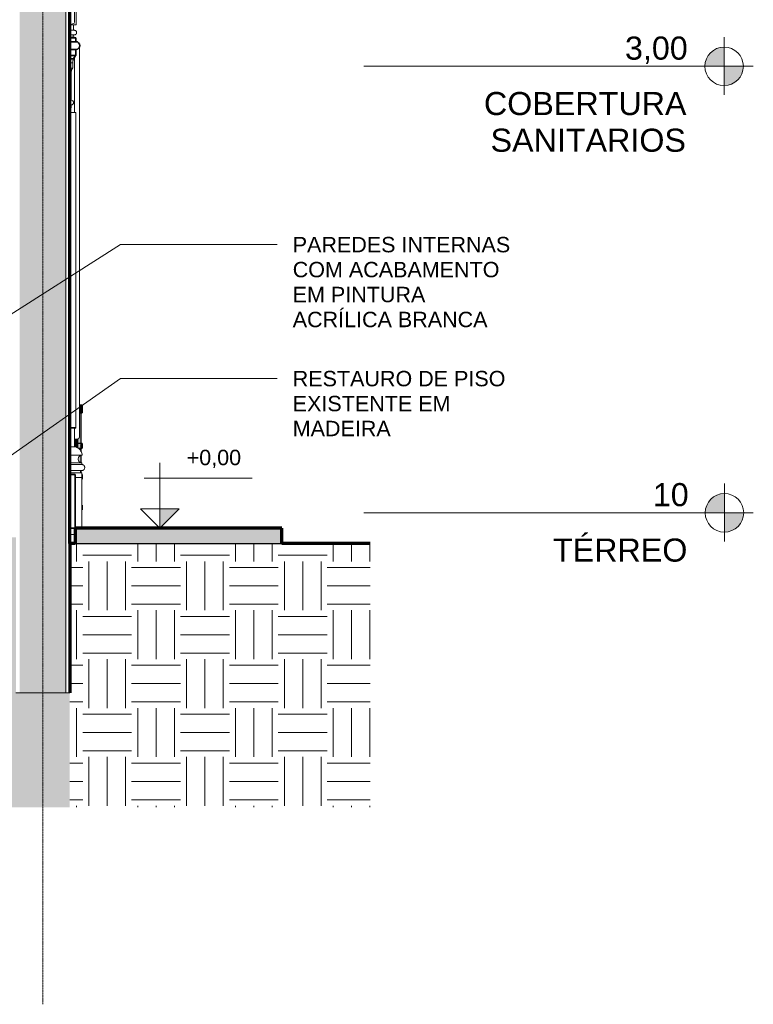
# Model space of a CAD drawing. Header units: millimetres. Extents: x -31894 to 53578, y -2162 to 8674.
# Tile 12 of 31: x 3024 to 7788, y -2162 to 4233. Entities that reach past the tile are written whole.
import ezdxf

# ---------------------------------------------------------------- set-up
doc = ezdxf.new("R2010")
doc.units = ezdxf.units.MM
doc.linetypes.add('_Traço - ponto', pattern=[16, 12, -2, 0, -2])
for name, color, linetype, lineweight in [('A-FLOR', 192, 'Continuous', 18), ('A-FLOR-HRAL', 11, 'Continuous', 25), ('A-FLOR-LEVL', 51, 'Continuous', 9), ('A-FLOR-PATT', 8, 'Continuous', 25), ('A-GENM', 13, 'Continuous', 18), ('A-GLAZ', 151, 'Continuous', 18), ('A-WALL', 113, 'Continuous', 18), ('A-WALL-PATT', 111, 'Continuous', 70), ('G-ANNO-DIMS', 111, 'Continuous', 9), ('G-ANNO-TEXT', 231, 'Continuous', 9), ('S-GRID', 1, 'Continuous', 9)]:
    doc.layers.add(name, color=color, linetype=linetype, lineweight=lineweight)
doc.styles.add('Arial', font='arial.ttf', dxfattribs={"height": 150})
doc.styles.add('Arial_3', font='arial.ttf', dxfattribs={"height": 100})
pattern_1 = [(0, (-13711.87, 3294.04), (317.5, 317.5), [317.5, -317.5]), (0, (-13711.87, 3413.1), (317.5, 317.5), [317.5, -317.5]), (0, (-13711.87, 3532.16), (317.5, 317.5), [317.5, -317.5]), (90, (-13672.18, 3571.85), (-317.5, 317.5), [317.5, -317.5]), (90, (-13553.12, 3571.85), (-317.5, 317.5), [317.5, -317.5]), (90, (-13434.06, 3571.85), (-317.5, 317.5), [317.5, -317.5])]

# ---------------------------------------------------------------- blocks, each defined once
blk = doc.blocks.new('Window_CV - Window_CV - 2 divisões-4329175-CORTE A - MANTER _ CONSTRUIR')
at = {"layer": 'A-GLAZ'}
for p, q in [((3388.9, 3630), (3348.9, 3630)), ((3388.9, 3630), (3388.9, 1584)), ((3348.9, 1584), (3388.9, 1584))]:
    blk.add_line(p, q, dxfattribs=at)
blk = doc.blocks.new('Window_CV - Window_CV - 2 divisões-V2-CORTE A - MANTER _ CONSTRUIR')
at = {"layer": 'A-GLAZ'}
for p in [(3348.9, 1580.1), (3388.9, 1584)]:
    blk.add_line(p, (3388.9, 1580.1), dxfattribs=at)
blk = doc.blocks.new('Generic Models 17 - Generic Models 17-3093004-CORTE A - MANTER _ CONSTRUIR')
at = {"layer": 'A-GENM'}
for p, q in [((3358.6, 4938.7), (3378.9, 4938.7)), ((3378.9, 4938.7), (3378.9, 4638.7)), ((3389.8, 4558.7), (3370, 4542)), ((3370, 4558.7), (3419, 4558.7)), ((3419.8, 4558.7), (3389.8, 4558.7)), ((3400, 4542), (3419.8, 4558.7)), ((3400, 4488.5), (3400, 4542)), ((3419, 4578), (3419, 4558.7)), ((3370, 4488.5), (3359.6, 4488.5)), ((3359.6, 4477.7), (3359.6, 4458.5)), ((3370, 4507.7), (3370, 4488.5)), ((3389.6, 4458.5), (3389.6, 4488.5)), ((3389.6, 4488.5), (3400, 4488.5)), ((3348.9, 4458.5), (3368.9, 4458.5)), ((3378.9, 4453.9), (3348.9, 4439.7)), ((3378.9, 4429.1), (3348.9, 4419.7)), ((3359.6, 4458.5), (3389.6, 4458.5)), ((3368.9, 4458.5), (3368.9, 4449.2)), ((3378.9, 4453.9), (3378.9, 4429.1)), ((3378.9, 4429.1), (3378.9, 4408.5)), ((3378.9, 4408.5), (3348.9, 4403.5)), ((3378.9, 4408.5), (3348.9, 4405.4)), ((3348.9, 4354.7), (3378.9, 4367.3)), ((3348.9, 4340.8), (3378.9, 4354.5)), ((3348.9, 4329.6), (3370.2, 4350.7)), ((3378.9, 4408.5), (3378.9, 4367.3)), ((3378.9, 4367.3), (3378.9, 4354.6)), ((3388.9, 4360.4), (3378.9, 4360.4)), ((3378.9, 4355.1), (3378.9, 4216.3)), ((3391.4, 4357.8), (3391.4, 4357.9)), ((3391.4, 4357.9), (3391.4, 4357.8)), ((3391.4, 4328.8), (3391.4, 4330.8)), ((3391.4, 4297.9), (3391.4, 4297.3)), ((3391.4, 4297.5), (3391.4, 4297.3)), ((3391.4, 4297.5), (3391.4, 4296.8)), ((3391.4, 4297.3), (3391.4, 4297.4)), ((3391.4, 4291), (3391.4, 4290.7)), ((3378.9, 4215.5), (3378.9, 4221.7)), ((3391.4, 4283.1), (3391.4, 4282.9)), ((3391.4, 4282.6), (3391.4, 4282.9)), ((3391.4, 4280.1), (3391.4, 4280.7)), ((3391.4, 4280.1), (3391.4, 4280.5)), ((3391.4, 4280.3), (3391.4, 4280.2)), ((3391.4, 4280.1), (3391.4, 4280.2)), ((3391.4, 4280.2), (3391.4, 4280.1)), ((3391.4, 4280.1), (3391.4, 4279.8)), ((3391.4, 4256.8), (3391.4, 4256.7)), ((3391.4, 4256.6), (3391.4, 4256.5)), ((3391.4, 4233.4), (3391.4, 4231)), ((3378.9, 4210.3), (3348.9, 4198.3)), ((3348.9, 4198.4), (3388.9, 4198.4)), ((3348.9, 4198.3), (3388.9, 4198.3)), ((3348.9, 4164.1), (3373.9, 4164.1)), ((3378.9, 4164.1), (3348.9, 4164.1)), ((3373.9, 4198.4), (3373.9, 4164.1)), ((3373.9, 4198.3), (3388.9, 4198.3)), ((3378.9, 4210.3), (3378.9, 4211.2)), ((3378.9, 4211.1), (3378.9, 4210.3)), ((3348.9, 4134.1), (3378.9, 4134.1)), ((3348.9, 4134.1), (3378.9, 4134.1)), ((3348.9, 4119.1), (3378.9, 4119.1)), ((3378.9, 4119.1), (3378.9, 4114.9)), ((3411.4, 1521.6), (3411.4, 4055.5)), ((3378.9, 3987.9), (3378.9, 3630)), ((3378.9, 1580.1), (3378.9, 1459.1)), ((3398.9, 1509.1), (3378.9, 1509.1)), ((3348.9, 1459.1), (3378.9, 1459.1)), ((3378.9, 1459.1), (3348.9, 1459.1)), ((3429, 1404.1), (3348.9, 1404.1)), ((3426.4, 1354.1), (3348.9, 1354.1)), ((3426.4, 1344.1), (3348.9, 1344.1)), ((3426.4, 1344.1), (3348.9, 1344.1)), ((3426.4, 1344.1), (3426.4, 1354.1)), ((3348.9, 1304.1), (3426.4, 1304.1)), ((3426.4, 1289.1), (3348.9, 1289.1)), ((3426.4, 1259.1), (3426.4, 1289.1)), ((3426.4, 1259.1), (3383.9, 1259.1)), ((3426.4, 1259.1), (3426.4, 930)), ((3348.9, 890), (3383.9, 890))]:
    blk.add_line(p, q, dxfattribs=at)
at = {"layer": 'A-GENM', "flags": 128}
for points in [[(3388.9, 4360.4), (3389, 4360.4), (3389.1, 4360.3), (3389.2, 4360.3), (3389.3, 4360.3), (3389.4, 4360.3), (3389.5, 4360.3)], [(3388.9, 4360.4), (3389, 4360.4), (3389.1, 4360.3), (3389.2, 4360.3), (3389.3, 4360.3), (3389.4, 4360.3), (3389.5, 4360.3), (3389.6, 4360.3), (3389.7, 4360.2), (3389.8, 4360.2), (3389.9, 4360.2), (3389.9, 4360.1), (3390, 4360.1), (3390.1, 4360), (3390.2, 4360), (3390.3, 4359.9), (3390.4, 4359.9), (3390.5, 4359.8), (3390.5, 4359.7), (3390.6, 4359.7), (3390.7, 4359.6), (3390.7, 4359.5), (3390.8, 4359.4), (3390.9, 4359.4), (3390.9, 4359.3), (3391, 4359.2), (3391, 4359.1), (3391.1, 4359), (3391.1, 4358.9), (3391.2, 4358.9), (3391.2, 4358.8), (3391.2, 4358.7), (3391.3, 4358.6), (3391.3, 4358.5), (3391.3, 4358.4), (3391.3, 4358.3), (3391.4, 4358.2), (3391.4, 4358.1), (3391.4, 4358), (3391.4, 4357.9), (3391.4, 4357.9)], [(3390.4, 4359.9), (3390.5, 4359.8), (3390.5, 4359.7), (3390.6, 4359.7), (3390.7, 4359.6), (3390.7, 4359.5), (3390.8, 4359.4), (3390.9, 4359.4), (3390.9, 4359.3), (3391, 4359.2), (3391, 4359.1), (3391.1, 4359), (3391.1, 4358.9), (3391.2, 4358.9), (3391.2, 4358.8), (3391.2, 4358.7), (3391.3, 4358.6), (3391.3, 4358.5), (3391.3, 4358.4), (3391.3, 4358.3), (3391.4, 4358.2), (3391.4, 4358.1), (3391.4, 4358), (3391.4, 4357.9), (3391.4, 4357.9)], [(3391.4, 4357.9), (3391.4, 4357.8), (3391.4, 4357.6), (3391.4, 4357.3)], [(3391.4, 4320.7), (3391.4, 4323.1), (3391.4, 4325.5), (3391.4, 4327.9), (3391.4, 4330.2), (3391.4, 4332.4), (3391.4, 4334.5), (3391.4, 4336.6), (3391.4, 4338.6), (3391.4, 4340.5), (3391.4, 4342.3), (3391.4, 4344), (3391.4, 4345.6), (3391.4, 4347.2), (3391.4, 4348.6), (3391.4, 4350), (3391.4, 4351.2), (3391.4, 4352.4), (3391.4, 4353.4), (3391.4, 4354.3), (3391.4, 4355.2), (3391.4, 4355.9), (3391.4, 4356.5), (3391.4, 4357), (3391.4, 4357.4), (3391.4, 4357.6), (3391.4, 4357.8), (3391.4, 4357.9)], [(3391.4, 4357.5), (3391.4, 4357.8), (3391.4, 4357.8)], [(3391.4, 4357.8), (3391.4, 4357.7), (3391.4, 4357.4), (3391.4, 4357.1), (3391.4, 4356.6), (3391.4, 4356), (3391.4, 4355.3)], [(3391.2, 4332.7), (3391.2, 4332.6), (3391.2, 4332.5), (3391.3, 4332.4), (3391.3, 4332.3), (3391.3, 4332.2), (3391.3, 4332.1), (3391.4, 4332), (3391.4, 4331.9), (3391.4, 4331.8), (3391.4, 4331.7)], [(3391.3, 4306.5), (3391.3, 4306.4), (3391.3, 4306.3), (3391.3, 4306.2), (3391.4, 4306.1), (3391.4, 4306), (3391.4, 4305.9), (3391.4, 4305.8), (3391.4, 4305.8)], [(3391.3, 4306.3), (3391.3, 4306.2), (3391.4, 4306.1), (3391.4, 4306), (3391.4, 4305.9), (3391.4, 4305.8), (3391.4, 4305.8)], [(3391.4, 4331), (3391.4, 4331.3), (3391.4, 4331.5), (3391.4, 4331.6), (3391.4, 4331.7)], [(3391.4, 4331.6), (3391.4, 4331.5), (3391.4, 4331.4)], [(3391.4, 4330.9), (3391.4, 4330), (3391.4, 4328.8)], [(3391.4, 4330.9), (3391.4, 4329.7), (3391.4, 4327.5), (3391.4, 4325.3), (3391.4, 4323), (3391.4, 4320.7), (3391.4, 4318.3), (3391.4, 4315.8), (3391.4, 4313.4), (3391.4, 4310.9), (3391.4, 4308.3), (3391.4, 4305.7), (3391.4, 4304)], [(3391.4, 4289.7), (3391.4, 4291.6), (3391.4, 4293.4), (3391.4, 4295.2), (3391.4, 4296.9), (3391.4, 4298.7), (3391.4, 4300.4), (3391.4, 4302.1), (3391.4, 4303.8), (3391.4, 4305.5), (3391.4, 4307.1), (3391.4, 4308.7), (3391.4, 4310.3), (3391.4, 4311.8), (3391.4, 4313.3), (3391.4, 4314.7), (3391.4, 4316.1), (3391.4, 4317.5), (3391.4, 4318.8), (3391.4, 4320), (3391.4, 4321.2), (3391.4, 4322.3), (3391.4, 4323.4), (3391.4, 4324.4), (3391.4, 4325.4), (3391.4, 4326.3), (3391.4, 4327.1), (3391.4, 4327.9), (3391.4, 4328.6), (3391.4, 4329.2)], [(3391.4, 4328.5), (3391.4, 4327.9), (3391.4, 4327.2), (3391.4, 4326.4), (3391.4, 4325.6), (3391.4, 4324.7), (3391.4, 4323.8), (3391.4, 4322.8), (3391.4, 4321.8), (3391.4, 4320.7), (3391.4, 4319.6), (3391.4, 4318.4), (3391.4, 4317.2), (3391.4, 4315.9), (3391.4, 4314.6), (3391.4, 4313.2), (3391.4, 4311.9), (3391.4, 4310.4), (3391.4, 4309), (3391.4, 4307.5), (3391.4, 4306), (3391.4, 4304.5)], [(3391.4, 4233.4), (3391.4, 4236.2), (3391.4, 4239.1), (3391.4, 4242), (3391.4, 4245.1), (3391.4, 4248.1), (3391.4, 4251.3), (3391.4, 4254.4), (3391.4, 4257.6), (3391.4, 4260.9), (3391.4, 4264.2), (3391.4, 4267.5), (3391.4, 4270.8), (3391.4, 4274.1), (3391.4, 4277.5), (3391.4, 4280.9), (3391.4, 4284.2), (3391.4, 4287.6), (3391.4, 4290.9), (3391.4, 4294.3), (3391.4, 4297.6), (3391.4, 4300.8), (3391.4, 4304.1), (3391.4, 4307.3), (3391.4, 4310.5), (3391.4, 4313.6), (3391.4, 4316.7), (3391.4, 4319.7), (3391.4, 4320.7)], [(3391.4, 4318.8), (3391.4, 4317.7), (3391.4, 4314.6), (3391.4, 4311.5), (3391.4, 4308.4), (3391.4, 4305.2), (3391.4, 4304)], [(3391.4, 4304.5), (3391.4, 4307.1), (3391.4, 4309.6), (3391.4, 4312.1), (3391.4, 4314.6), (3391.4, 4317.1), (3391.4, 4318.8)], [(3391.4, 4318.8), (3391.4, 4317.9), (3391.4, 4316.5), (3391.4, 4315.2), (3391.4, 4313.7), (3391.4, 4312.3), (3391.4, 4310.8), (3391.4, 4309.2), (3391.4, 4307.6), (3391.4, 4306), (3391.4, 4304.3)], [(3391.4, 4304.3), (3391.4, 4305.9), (3391.4, 4307.4), (3391.4, 4308.8), (3391.4, 4310.3), (3391.4, 4311.7), (3391.4, 4313.1), (3391.4, 4314.4), (3391.4, 4315.8), (3391.4, 4317), (3391.4, 4318.3)], [(3391.4, 4304.2), (3391.4, 4304.4), (3391.4, 4304.7), (3391.4, 4304.9), (3391.4, 4305.1), (3391.4, 4305.2), (3391.4, 4305.4), (3391.4, 4305.5), (3391.4, 4305.6), (3391.4, 4305.7), (3391.4, 4305.7), (3391.4, 4305.8), (3391.4, 4305.8)], [(3391.4, 4305.8), (3391.4, 4305.7), (3391.4, 4305.7), (3391.4, 4305.6), (3391.4, 4305.6), (3391.4, 4305.4), (3391.4, 4305.3), (3391.4, 4305.3)], [(3391.4, 4305.3), (3391.4, 4305.4), (3391.4, 4305.5), (3391.4, 4305.6), (3391.4, 4305.7), (3391.4, 4305.7), (3391.4, 4305.8)], [(3391.4, 4305.8), (3391.4, 4305.7), (3391.4, 4305.7), (3391.4, 4305.6), (3391.4, 4305.6), (3391.4, 4305.4), (3391.4, 4305.3), (3391.4, 4305.1), (3391.4, 4305), (3391.4, 4304.8), (3391.4, 4304.5), (3391.4, 4304.3), (3391.4, 4304), (3391.4, 4303.7), (3391.4, 4303.4)], [(3391.4, 4305.3), (3391.4, 4305), (3391.4, 4304.8), (3391.4, 4304.5), (3391.4, 4304.1), (3391.4, 4303.7), (3391.4, 4303.3)], [(3391.4, 4300.7), (3391.4, 4301.3), (3391.4, 4301.8), (3391.4, 4302.3), (3391.4, 4302.8), (3391.4, 4303.3), (3391.4, 4303.7), (3391.4, 4304.1), (3391.4, 4304.4), (3391.4, 4304.7), (3391.4, 4305), (3391.4, 4305.3), (3391.4, 4305.3)], [(3391.4, 4303.2), (3391.4, 4303.6), (3391.4, 4303.9)], [(3391.4, 4295.6), (3391.4, 4296.2), (3391.4, 4296.7), (3391.4, 4297.3), (3391.4, 4297.8), (3391.4, 4298.4)], [(3391.4, 4298.1), (3391.4, 4297.5), (3391.4, 4297), (3391.4, 4296.4), (3391.4, 4295.8)], [(3391.4, 4234), (3391.4, 4235.1), (3391.4, 4236.2), (3391.4, 4237.4), (3391.4, 4238.7), (3391.4, 4240), (3391.4, 4241.4), (3391.4, 4242.8), (3391.4, 4244.3), (3391.4, 4245.9), (3391.4, 4247.5), (3391.4, 4249.2), (3391.4, 4250.9), (3391.4, 4252.7), (3391.4, 4254.5), (3391.4, 4256.4), (3391.4, 4258.3), (3391.4, 4260.3), (3391.4, 4262.2), (3391.4, 4264.2), (3391.4, 4266.3), (3391.4, 4268.3), (3391.4, 4270.4), (3391.4, 4272.5), (3391.4, 4274.6), (3391.4, 4276.7), (3391.4, 4278.8), (3391.4, 4280.9), (3391.4, 4283), (3391.4, 4285.2), (3391.4, 4287.3), (3391.4, 4289.4), (3391.4, 4289.7)], [(3391.4, 4288.8), (3391.4, 4288.5), (3391.4, 4288.2), (3391.4, 4288), (3391.4, 4287.7), (3391.4, 4287.4), (3391.4, 4287.2), (3391.4, 4286.9), (3391.4, 4286.7), (3391.4, 4286.5), (3391.4, 4286.2), (3391.4, 4286), (3391.4, 4285.8), (3391.4, 4285.6), (3391.4, 4285.4), (3391.4, 4285.2), (3391.4, 4285), (3391.4, 4284.9), (3391.4, 4284.7), (3391.4, 4284.5), (3391.4, 4284.4), (3391.4, 4284.3), (3391.4, 4284.1), (3391.4, 4284), (3391.4, 4283.9), (3391.4, 4283.8), (3391.4, 4283.7), (3391.4, 4283.7), (3391.4, 4283.6), (3391.4, 4283.5), (3391.4, 4283.5), (3391.4, 4283.5), (3391.4, 4283.4), (3391.4, 4283.4)], [(3391.4, 4286.9), (3391.4, 4287.2), (3391.4, 4287.4), (3391.4, 4287.7), (3391.4, 4287.9), (3391.4, 4288.2), (3391.4, 4288.4), (3391.4, 4288.7)], [(3391.4, 4284.7), (3391.4, 4284.8), (3391.4, 4285), (3391.4, 4285.2), (3391.4, 4285.4), (3391.4, 4285.6), (3391.4, 4285.8), (3391.4, 4286)], [(3391.4, 4283.4), (3391.4, 4283.4), (3391.4, 4283.5), (3391.4, 4283.5), (3391.4, 4283.5), (3391.4, 4283.6), (3391.4, 4283.6), (3391.4, 4283.7), (3391.4, 4283.8), (3391.4, 4283.9), (3391.4, 4284), (3391.4, 4284.1), (3391.4, 4284.2), (3391.4, 4284.4), (3391.4, 4284.5)], [(3391.4, 4227.1), (3391.4, 4227), (3391.4, 4226.9), (3391.4, 4226.8), (3391.4, 4226.7), (3391.3, 4226.6), (3391.3, 4226.5), (3391.3, 4226.4), (3391.3, 4226.3), (3391.2, 4226.2), (3391.2, 4226.1)], [(3391.4, 4227.1), (3391.4, 4227), (3391.4, 4226.9), (3391.4, 4226.8), (3391.4, 4226.7), (3391.3, 4226.6), (3391.3, 4226.5), (3391.3, 4226.4), (3391.3, 4226.3)], [(3391.4, 4283.9), (3391.4, 4283.8), (3391.4, 4283.7), (3391.4, 4283.6), (3391.4, 4283.6), (3391.4, 4283.5), (3391.4, 4283.5), (3391.4, 4283.5), (3391.4, 4283.4), (3391.4, 4283.4)], [(3391.4, 4283.4), (3391.4, 4283.4), (3391.4, 4283.5), (3391.4, 4283.5), (3391.4, 4283.5), (3391.4, 4283.6), (3391.4, 4283.6), (3391.4, 4283.7), (3391.4, 4283.8), (3391.4, 4283.9)], [(3391.4, 4283.4), (3391.4, 4283.3), (3391.4, 4283.2)], [(3391.4, 4283.4), (3391.4, 4283.3), (3391.4, 4283.2)], [(3391.4, 4260.8), (3391.4, 4261.3), (3391.4, 4261.9), (3391.4, 4262.6), (3391.4, 4263.3), (3391.4, 4264), (3391.4, 4264.7), (3391.4, 4265.5), (3391.4, 4266.3), (3391.4, 4267.1), (3391.4, 4267.9), (3391.4, 4268.8), (3391.4, 4269.7), (3391.4, 4270.6), (3391.4, 4271.5)], [(3391.4, 4260.1), (3391.4, 4258.7), (3391.4, 4255.5), (3391.4, 4252.3), (3391.4, 4249.2), (3391.4, 4246.1)], [(3391.4, 4251.3), (3391.4, 4253.5), (3391.4, 4255.7), (3391.4, 4258.1), (3391.4, 4260.1)], [(3391.4, 4260.1), (3391.4, 4258.7), (3391.4, 4256.8), (3391.4, 4254.9), (3391.4, 4253), (3391.4, 4251.3), (3391.4, 4249.5), (3391.4, 4247.8), (3391.4, 4246.2)], [(3391.4, 4260.1), (3391.4, 4259.2), (3391.4, 4256.9), (3391.4, 4254.6), (3391.4, 4252.4), (3391.4, 4251.3)], [(3391.4, 4257.8), (3391.4, 4257.5), (3391.4, 4257.2), (3391.4, 4257), (3391.4, 4256.8), (3391.4, 4256.7), (3391.4, 4256.6), (3391.4, 4256.6)], [(3391.4, 4256.8), (3391.4, 4256.8), (3391.4, 4256.9), (3391.4, 4257), (3391.4, 4257.1), (3391.4, 4257.3), (3391.4, 4257.5), (3391.4, 4257.8)], [(3391.4, 4256.6), (3391.4, 4256.6), (3391.4, 4256.7), (3391.4, 4256.8), (3391.4, 4257), (3391.4, 4257.3)], [(3391.4, 4257.3), (3391.4, 4257.2), (3391.4, 4257), (3391.4, 4256.9), (3391.4, 4256.8), (3391.4, 4256.8), (3391.4, 4256.8)], [(3391.4, 4256.8), (3391.4, 4256.7), (3391.4, 4256.6), (3391.4, 4256.6)], [(3391.4, 4256.6), (3391.4, 4256.6), (3391.4, 4256.7), (3391.4, 4256.8)], [(3391.4, 4256.8), (3391.4, 4256.7), (3391.4, 4256.6), (3391.4, 4256.5)], [(3391.4, 4256.6), (3391.4, 4256.5), (3391.4, 4256.4), (3391.4, 4256.3), (3391.4, 4256.2)], [(3391.4, 4228.8), (3391.4, 4229.4), (3391.4, 4230), (3391.4, 4230.8), (3391.4, 4231.7), (3391.4, 4232.6), (3391.4, 4233.7), (3391.4, 4234.8), (3391.4, 4236), (3391.4, 4237.2), (3391.4, 4238.6), (3391.4, 4240), (3391.4, 4241.5), (3391.4, 4243.1), (3391.4, 4244.7), (3391.4, 4246.4), (3391.4, 4248.2), (3391.4, 4250), (3391.4, 4251.3)], [(3391.4, 4251.3), (3391.4, 4249.4), (3391.4, 4247.6), (3391.4, 4245.9)], [(3391.4, 4245.7), (3391.4, 4243.1), (3391.4, 4240.1), (3391.4, 4237.2), (3391.4, 4234.3), (3391.4, 4233.4)], [(3391.4, 4245.7), (3391.4, 4244.6), (3391.4, 4243.1), (3391.4, 4241.6), (3391.4, 4240.2), (3391.4, 4238.9), (3391.4, 4237.6), (3391.4, 4236.4), (3391.4, 4235.3), (3391.4, 4234.2), (3391.4, 4234)], [(3391.4, 4245.7), (3391.4, 4244.2), (3391.4, 4242.6), (3391.4, 4241.1), (3391.4, 4239.6), (3391.4, 4238.2), (3391.4, 4236.9), (3391.4, 4235.6), (3391.4, 4234.4), (3391.4, 4233.3), (3391.4, 4232.3), (3391.4, 4231.4), (3391.4, 4230.6), (3391.4, 4229.8), (3391.4, 4229.2), (3391.4, 4228.6), (3391.4, 4228.1), (3391.4, 4227.7), (3391.4, 4227.4), (3391.4, 4227.2), (3391.4, 4227.1), (3391.4, 4227.1)], [(3391.4, 4234), (3391.4, 4233), (3391.4, 4232), (3391.4, 4231.1), (3391.4, 4230.3), (3391.4, 4229.6), (3391.4, 4229), (3391.4, 4228.4)], [(3391.4, 4227.1), (3391.4, 4227.1), (3391.4, 4227.3), (3391.4, 4227.5), (3391.4, 4227.8), (3391.4, 4228.3), (3391.4, 4228.8), (3391.4, 4229.4), (3391.4, 4230), (3391.4, 4230.8), (3391.4, 4231.7), (3391.4, 4232.6), (3391.4, 4233.7), (3391.4, 4234)], [(3391.4, 4200.8), (3391.4, 4200.8), (3391.4, 4201), (3391.4, 4201.3), (3391.4, 4201.7), (3391.4, 4202.3), (3391.4, 4202.9), (3391.4, 4203.7), (3391.4, 4204.6), (3391.4, 4205.6), (3391.4, 4206.7), (3391.4, 4207.9), (3391.4, 4209.2), (3391.4, 4210.7), (3391.4, 4212.2), (3391.4, 4213.8), (3391.4, 4215.6), (3391.4, 4217.4), (3391.4, 4219.3), (3391.4, 4221.4), (3391.4, 4223.5), (3391.4, 4225.6), (3391.4, 4227.9), (3391.4, 4230.3), (3391.4, 4232.7), (3391.4, 4233.4)], [(3391.4, 4227.4), (3391.4, 4227.2), (3391.4, 4227.1), (3391.4, 4227.1)], [(3391.4, 4227.1), (3391.4, 4227.1), (3391.4, 4227.3)], [(3391.4, 4226.3), (3391.4, 4224.1), (3391.4, 4222), (3391.4, 4219.9), (3391.4, 4218), (3391.4, 4216.1), (3391.4, 4214.3), (3391.4, 4212.7), (3391.4, 4211.1), (3391.4, 4209.6), (3391.4, 4208.3), (3391.4, 4207), (3391.4, 4205.9), (3391.4, 4204.8), (3391.4, 4203.9), (3391.4, 4203.1), (3391.4, 4202.4), (3391.4, 4201.9), (3391.4, 4201.4), (3391.4, 4201.1), (3391.4, 4200.9), (3391.4, 4200.8), (3391.4, 4200.8)], [(3391.3, 4201.6), (3391.4, 4200.9), (3391.3, 4200.3), (3391.1, 4199.7), (3390.7, 4199.2), (3390.1, 4198.8), (3389.5, 4198.5), (3388.9, 4198.4)], [(3391.4, 4200.8), (3391.4, 4200.7), (3391.4, 4200.6), (3391.4, 4200.5), (3391.4, 4200.4), (3391.3, 4200.3), (3391.3, 4200.2), (3391.3, 4200.1), (3391.3, 4200), (3391.2, 4199.9), (3391.2, 4199.8), (3391.1, 4199.7), (3391.1, 4199.6), (3391.1, 4199.5), (3391, 4199.4), (3390.9, 4199.3), (3390.9, 4199.3), (3390.8, 4199.2), (3390.8, 4199.1), (3390.7, 4199), (3390.6, 4199), (3390.6, 4198.9), (3390.5, 4198.8), (3390.4, 4198.8), (3390.3, 4198.7), (3390.2, 4198.7), (3390.2, 4198.6), (3390.1, 4198.6), (3390, 4198.5), (3389.9, 4198.5), (3389.8, 4198.4), (3389.7, 4198.4), (3389.6, 4198.4), (3389.5, 4198.3), (3389.4, 4198.3), (3389.3, 4198.3), (3389.2, 4198.3), (3389.1, 4198.3), (3389, 4198.3), (3388.9, 4198.3), (3388.9, 4198.3)], [(3391.1, 4199.5), (3391, 4199.4), (3390.9, 4199.3), (3390.9, 4199.3), (3390.8, 4199.2), (3390.8, 4199.1), (3390.7, 4199), (3390.6, 4199), (3390.6, 4198.9), (3390.5, 4198.8), (3390.4, 4198.8), (3390.3, 4198.7), (3390.2, 4198.7), (3390.2, 4198.6), (3390.1, 4198.6), (3390, 4198.5), (3389.9, 4198.5), (3389.8, 4198.4), (3389.7, 4198.4), (3389.6, 4198.4), (3389.5, 4198.3), (3389.4, 4198.3), (3389.3, 4198.3), (3389.2, 4198.3), (3389.1, 4198.3), (3389, 4198.3), (3388.9, 4198.3), (3388.9, 4198.3)], [(3391.4, 4200.8), (3391.4, 4200.7), (3391.4, 4200.6), (3391.4, 4200.5), (3391.4, 4200.4), (3391.3, 4200.3), (3391.3, 4200.2), (3391.3, 4200.1), (3391.3, 4200), (3391.2, 4199.9), (3391.2, 4199.8), (3391.1, 4199.7)], [(3391.4, 4200.8), (3391.4, 4200.8), (3391.4, 4200.9)], [(3391.4, 4200.9), (3391.4, 4200.8), (3391.4, 4200.8)]]:
    blk.add_lwpolyline(points, dxfattribs=at)
at = {"layer": 'A-GENM'}
for points in [[(3391.4, 4256.8), (3391.4, 4256.6), (3391.4, 4256.5), (3391.3, 4256.3)], [(3388.9, 4198.4), (3389.2, 4198.4), (3389.8, 4198.5), (3390.5, 4199), (3391.1, 4199.6), (3391.4, 4200.5), (3391.4, 4201.1), (3391.3, 4201.4)]]:
    blk.add_open_spline(points, degree=3, dxfattribs=at)
for points, knots in [([(3378.9, 4134.1), (3380.2, 4134.1), (3382.2, 4134.3), (3384.6, 4135.2), (3386.1, 4135.9), (3387.2, 4136.6), (3388.3, 4137.3), (3389.3, 4138.2), (3390.2, 4139.2), (3391, 4140.2), (3391.9, 4141.5), (3392.8, 4143.3), (3393.6, 4145.8), (3394.1, 4149.1), (3393.6, 4152.3), (3392.8, 4154.8), (3391.9, 4156.6), (3391, 4157.9), (3390.2, 4159), (3389.3, 4159.9), (3388, 4161), (3386.7, 4161.9), (3385.5, 4162.5), (3384.3, 4163.1), (3382.2, 4163.8), (3380.2, 4164.1), (3378.9, 4164.1)], [0, 0, 0, 0, 0.083333, 0.125, 0.166667, 0.1875, 0.208333, 0.25, 0.270833, 0.291667, 0.333333, 0.375, 0.416667, 0.5, 0.583333, 0.625, 0.666667, 0.708333, 0.729167, 0.75, 0.791667, 0.833333, 0.854167, 0.875, 0.916667, 1, 1, 1, 1]), ([(3391.4, 4200.9), (3391.4, 4200.8), (3391.3, 4200.3), (3391.1, 4199.6), (3390.5, 4199), (3390, 4198.6), (3389.7, 4198.6)], [-0.4999449, -0.4999449, -0.4999449, -0.4999449, -0.4444444, -0.3333333, -0.2222222, -0.1111111, -0.1111111, -0.1111111, -0.1111111]), ([(3375.5, 4119.1), (3374.9, 4119.3), (3373.8, 4120.1), (3372.7, 4121.2), (3372.1, 4122.3), (3371.5, 4123.5), (3371.1, 4125), (3371.1, 4127), (3371.4, 4128.5), (3371.9, 4129.7), (3372.4, 4130.5), (3372.9, 4131.2), (3373.3, 4131.6), (3373.9, 4132.2), (3374.5, 4132.7), (3375.1, 4133), (3375.5, 4133.3), (3376.1, 4133.5), (3376.8, 4133.7), (3377.7, 4134), (3378.4, 4134), (3378.9, 4134.1)], [0, 0, 0, 0, 0.090909, 0.181818, 0.227273, 0.272727, 0.363636, 0.454545, 0.545455, 0.590909, 0.636364, 0.681818, 0.704545, 0.727273, 0.795455, 0.8125, 0.829545, 0.863636, 0.897727, 0.931818, 1, 1, 1, 1]), ([(3411.4, 1521.6), (3411.4, 1521.3), (3411.4, 1520.7), (3411.3, 1519.9), (3411.2, 1519.1), (3411, 1518.3), (3410.7, 1517.5), (3410.4, 1516.8), (3410.1, 1516), (3409.7, 1515.3), (3409.3, 1514.6), (3408.7, 1513.7), (3407.9, 1512.9), (3407.1, 1512.2), (3406.3, 1511.5), (3405.2, 1510.7), (3403.7, 1510), (3401.6, 1509.3), (3400, 1509.1), (3398.9, 1509.1)], [0.5, 0.5, 0.5, 0.5, 0.5208333, 0.5416667, 0.5625, 0.5833333, 0.6041667, 0.625, 0.6458333, 0.6666667, 0.6875, 0.7083333, 0.75, 0.7708333, 0.7916667, 0.8333333, 0.875, 0.9166667, 1, 1, 1, 1]), ([(3429, 1404.1), (3429, 1408.6), (3427.8, 1417.6), (3423.6, 1428.2), (3418.8, 1436), (3414.6, 1441.3), (3409.7, 1446), (3404.3, 1450.1), (3398.4, 1453.5), (3390, 1457.1), (3383.5, 1458.6), (3378.9, 1459.1)], [0, 0, 0, 0, 0.166667, 0.333333, 0.416667, 0.5, 0.583333, 0.666667, 0.75, 0.833333, 1, 1, 1, 1]), ([(3426.4, 1354.1), (3424.2, 1354.2), (3421.1, 1354.9), (3417.2, 1356.6), (3414.9, 1358), (3413.2, 1359.3), (3411.5, 1360.6), (3409.6, 1362.5), (3407.7, 1365.1), (3405.6, 1368.8), (3403.8, 1373.9), (3403.3, 1380.3), (3404.3, 1385.6), (3405.8, 1389.6), (3407.4, 1392.4), (3409, 1394.6), (3410.4, 1396.2), (3411.9, 1397.7), (3413.5, 1399.1), (3415.3, 1400.3), (3417.1, 1401.3), (3419.6, 1402.4), (3421.6, 1403.1), (3422.7, 1403.3)], [0, 0, 0, 0, 0.0833333, 0.125, 0.1666667, 0.1875, 0.2083333, 0.25, 0.2916667, 0.3333333, 0.4166667, 0.5, 0.5833333, 0.625, 0.6666667, 0.7083333, 0.7291667, 0.75, 0.7916667, 0.8125, 0.8333333, 0.875, 0.9166667, 0.9166667, 0.9166667, 0.9166667]), ([(3426.4, 1304.1), (3428.2, 1304.1), (3430.7, 1304.4), (3434.1, 1305.5), (3436, 1306.5), (3437.5, 1307.4), (3438.9, 1308.4), (3440.2, 1309.6), (3441.4, 1310.9), (3442.5, 1312.2), (3443.8, 1314), (3444.9, 1316.4), (3446, 1319.7), (3446.6, 1324.1), (3446, 1328.4), (3444.9, 1331.7), (3443.8, 1334.1), (3442.5, 1335.9), (3441.4, 1337.3), (3440.2, 1338.5), (3438.6, 1340), (3436.8, 1341.2), (3435.2, 1342), (3433.6, 1342.7), (3430.7, 1343.7), (3428.2, 1344.1), (3426.4, 1344.1)], [0, 0, 0, 0, 0.083333, 0.125, 0.166667, 0.1875, 0.208333, 0.25, 0.270833, 0.291667, 0.333333, 0.375, 0.416667, 0.5, 0.583333, 0.625, 0.666667, 0.708333, 0.729167, 0.75, 0.791667, 0.833333, 0.854167, 0.875, 0.916667, 1, 1, 1, 1]), ([(3426.4, 1289.1), (3425.7, 1289.1), (3424.8, 1289.2), (3423.5, 1289.6), (3422.8, 1290), (3422.2, 1290.3), (3421.7, 1290.7), (3421.2, 1291.1), (3420.7, 1291.6), (3420.3, 1292.1), (3419.9, 1292.8), (3419.4, 1293.7), (3419, 1294.9), (3418.8, 1296.6), (3419, 1298.2), (3419.4, 1299.4), (3419.9, 1300.3), (3420.3, 1301), (3420.7, 1301.5), (3421.2, 1302), (3421.8, 1302.5), (3422.5, 1303), (3423.1, 1303.3), (3423.7, 1303.6), (3424.8, 1303.9), (3425.7, 1304.1), (3426.4, 1304.1)], [0, 0, 0, 0, 0.083333, 0.125, 0.166667, 0.1875, 0.208333, 0.25, 0.270833, 0.291667, 0.333333, 0.375, 0.416667, 0.5, 0.583333, 0.625, 0.666667, 0.708333, 0.729167, 0.75, 0.791667, 0.833333, 0.854167, 0.875, 0.916667, 1, 1, 1, 1])]:
    blk.add_open_spline(points, degree=3, knots=knots, dxfattribs=at)
blk = doc.blocks.new('Railing - 4 cm-4350500-CORTE A - MANTER _ CONSTRUIR')
at = {"layer": 'A-FLOR-HRAL'}
h = blk.add_hatch(color=254, dxfattribs=at)
h.paths.add_polyline_path([(3423.4, 1289.8), (3423.4, 1303.4), (3421.1, 1301.9), (3419.1, 1298.5), (3419.1, 1294.6), (3421.1, 1291.3), (3422.6, 1290.1)], flags=0)
h.paths.add_polyline_path([(3423.4, 1354.7), (3423.4, 1403.4), (3420.7, 1402.6), (3416, 1400.6), (3410.6, 1396.3), (3407.4, 1392.4), (3404.7, 1386.6), (3403.9, 1380.3), (3404.1, 1374), (3406.2, 1367.9), (3410.8, 1361.6), (3416, 1357.5), (3421.5, 1355.1), (3422.5, 1354.9)], flags=0)
h.paths.add_polyline_path([(3423.4, 1427.4), (3423.4, 1450.1), (3420.9, 1453), (3418.3, 1458), (3417, 1460.6), (3416.3, 1464.5), (3417, 1468.3), (3421.9, 1477.3), (3423.4, 1478.6), (3423.4, 1679.3), (3411.4, 1679.6), (3411, 1518.3), (3409.2, 1514.7), (3407.7, 1512.7), (3403.9, 1509.5), (3404.2, 1450), (3414.9, 1440.5), (3422.7, 1429)], flags=0)
blk.add_hatch(color=254, dxfattribs=at).paths.add_polyline_path([(3403.9, 1450.1), (3403.9, 1510.2), (3400.5, 1509.3), (3395.2, 1509.1), (3384.4, 1509.1), (3384.4, 1479.3), (3386.3, 1477.3), (3388.9, 1472.5), (3390.9, 1468.1), (3391.3, 1464.2), (3390.4, 1460.3), (3388.6, 1456.9), (3394.2, 1455), (3400.9, 1451.7)], flags=0)
at = {"layer": 'A-FLOR-HRAL', "color": 5}
for p, q in [((3423.9, 1426.1), (3423.9, 1679.3)), ((3383.9, 1509.1), (3383.9, 1458)), ((3423.9, 1354.6), (3423.9, 1403.5)), ((3423.9, 1289.5), (3423.9, 1303.6))]:
    blk.add_line(p, q, dxfattribs=at)
at = {"layer": 'A-FLOR-HRAL', "color": 5, "flags": 128}
blk.add_lwpolyline([(3423.9, 1679.3), (3423.4, 1679.3), (3419.5, 1679.4), (3412.6, 1679.5), (3411.4, 1679.6)], dxfattribs=at)
blk = doc.blocks.new('Railing - Railing-3945987-CORTE A - MANTER _ CONSTRUIR')
at = {"layer": 'A-FLOR-HRAL'}
for points in [[(3428.9, 1704.2), (3428.9, 1729.2), (3411.4, 1729.6), (3411.4, 1704.5)], [(3428.9, 1679.2), (3428.9, 1704.2), (3411.4, 1704.5), (3411.4, 1679.6), (3423.4, 1679.3)], [(3428.9, 1264.2), (3428.9, 1279.2), (3426.4, 1278.7), (3426.4, 1264.3)], [(3428.9, 1249.2), (3428.9, 1264.2), (3426.4, 1264.3), (3426.4, 1249.3)], [(3428.9, 1064.2), (3428.9, 1079.2), (3426.4, 1078.7), (3426.4, 1064.3)], [(3428.9, 1049.2), (3428.9, 1064.2), (3426.4, 1064.3), (3426.4, 1049.3)]]:
    blk.add_hatch(color=254, dxfattribs=at).paths.add_polyline_path(points, flags=0)
h = blk.add_hatch(color=254, dxfattribs=at)
h.paths.add_polyline_path([(3428.9, 1478.7), (3428.9, 1479.2), (3423.4, 1478.8)], flags=0)
h.paths.add_polyline_path([(3428.9, 1464.2), (3428.9, 1478.7), (3423.4, 1478.6), (3421.9, 1477.3), (3418.9, 1471.9), (3417, 1468.3), (3416.3, 1464.5)], flags=0)
h.paths.add_polyline_path([(3391.4, 1464.9), (3390.8, 1468.8), (3385.9, 1478), (3384.4, 1480.1), (3378.9, 1479.7), (3378.9, 1465.2)], flags=0)
h = blk.add_hatch(color=254, dxfattribs=at)
h.paths.add_polyline_path([(3428.9, 1449.2), (3428.9, 1464.2), (3416.3, 1464.4), (3417, 1460.6), (3421.9, 1451.3), (3423.4, 1449.3)], flags=0)
h.paths.add_polyline_path([(3388.3, 1456.9), (3389.7, 1459.1), (3390.8, 1461.1), (3391.4, 1464.9), (3378.9, 1465.2), (3378.9, 1459.1), (3385.6, 1457.5)], flags=0)
at = {"layer": 'A-FLOR-HRAL', "color": 5}
for p, q in [((3428.9, 1729.2), (3411.4, 1729.6)), ((3411.4, 1679.5), (3428.9, 1679.2)), ((3401.8, 1479.7), (3378.9, 1480.2)), ((3428.9, 1479.2), (3406, 1479.7)), ((3406, 1449.7), (3428.9, 1449.2)), ((3428.9, 1279.2), (3426.4, 1279.3)), ((3426.4, 1249.3), (3428.9, 1249.2)), ((3428.9, 1079.2), (3426.4, 1079.3)), ((3426.4, 1049.3), (3428.9, 1049.2))]:
    blk.add_line(p, q, dxfattribs=at)
at = {"layer": 'A-FLOR-HRAL', "color": 5, "flags": 128}
for points in [[(3428.9, 1729.2), (3428.9, 1728.4), (3428.9, 1725.9), (3428.9, 1721.9), (3428.9, 1716.7), (3428.9, 1710.7), (3428.9, 1704.2)], [(3428.9, 1704.2), (3428.9, 1697.7), (3428.9, 1691.7), (3428.9, 1686.5), (3428.9, 1682.5), (3428.9, 1680.1), (3428.9, 1679.2)], [(3428.9, 1479.2), (3428.9, 1478.7), (3428.9, 1477.2), (3428.9, 1474.8), (3428.9, 1471.7), (3428.9, 1468.1), (3428.9, 1464.2)], [(3428.9, 1464.2), (3428.9, 1460.3), (3428.9, 1456.7), (3428.9, 1453.6), (3428.9, 1451.2), (3428.9, 1449.7), (3428.9, 1449.2)], [(3428.9, 1279.2), (3428.9, 1278.7), (3428.9, 1277.2), (3428.9, 1274.8), (3428.9, 1271.7), (3428.9, 1268.1), (3428.9, 1264.2)], [(3428.9, 1264.2), (3428.9, 1260.3), (3428.9, 1256.7), (3428.9, 1253.6), (3428.9, 1251.2), (3428.9, 1249.7), (3428.9, 1249.2)], [(3428.9, 1079.2), (3428.9, 1078.7), (3428.9, 1077.2), (3428.9, 1074.8), (3428.9, 1071.7), (3428.9, 1068.1), (3428.9, 1064.2)], [(3428.9, 1064.2), (3428.9, 1060.3), (3428.9, 1056.7), (3428.9, 1053.6), (3428.9, 1051.2), (3428.9, 1049.7), (3428.9, 1049.2)]]:
    blk.add_lwpolyline(points, dxfattribs=at)
blk.add_blockref('Railing - 4 cm-4350500-CORTE A - MANTER _ CONSTRUIR', (0, 0))
blk = doc.blocks.new('ornamento esquadrias - ornamento esquadrias-4133635-CORTE A - MANTER _ CONSTRUIR')
at = {"layer": 'A-GENM', "lineweight": 35}
for p, q in [((3388.9, 4114.9), (3348.9, 4114.9)), ((3348.9, 4114.9), (3348.9, 4089.9)), ((3388.9, 4089.9), (3388.9, 4114.9)), ((3348.9, 4089.9), (3348.9, 4039.9)), ((3388.9, 4089.9), (3348.9, 4089.9)), ((3348.9, 4089.9), (3388.9, 4089.9)), ((3348.9, 4039.9), (3388.9, 4039.9)), ((3388.9, 4039.9), (3348.9, 4039.9)), ((3348.9, 4039.9), (3348.9, 3999.9)), ((3388.9, 3999.9), (3388.9, 4039.9)), ((3388.9, 3999.9), (3348.9, 3999.9)), ((3348.9, 3999.9), (3348.9, 3977.8)), ((3348.9, 3999.9), (3388.9, 3999.9)), ((3348.9, 3977.8), (3373.4, 3977.8))]:
    blk.add_line(p, q, dxfattribs=at)
at = {"layer": 'A-GENM'}
for p, q in [((3412.7, 4063.3), (3413.8, 4063.3)), ((3348.9, 3953.3), (3368.9, 3953.3)), ((3348.9, 3953.3), (3368.9, 3953.3)), ((3348.9, 3918.3), (3368.9, 3918.3)), ((3348.9, 3918.3), (3368.9, 3918.3)), ((3368.9, 3953.3), (3368.9, 3918.3)), ((3348.9, 3894.9), (3358.9, 3894.9)), ((3348.9, 3894.9), (3358.9, 3894.9)), ((3358.9, 3894.9), (3358.9, 3709.1))]:
    blk.add_line(p, q, dxfattribs=at)
at = {"layer": 'A-GENM', "lineweight": 35}
for centre, radius, start, end in [((3388.9, 4064.9), 25, 270, 90), ((3429.7, 3954.8), 60.8, 132.12639, 157.82179)]:
    blk.add_arc(centre, radius, start, end, dxfattribs=at)
at = {"layer": 'A-GENM'}
for centre, radius, start, end in [((3358.9, 3694.1), 15, 270, 90), ((3221.7, 3677.5), 137.2, 337.97973, 0.65307)]:
    blk.add_arc(centre, radius, start, end, dxfattribs=at)
for points, knots in [([(3388.9, 4089.9), (3391.1, 4089.9), (3394.4, 4089.5), (3398.5, 4088.1), (3401.1, 4086.8), (3402.6, 4085.9), (3403.1, 4085.5)], [0, 0, 0, 0, 0.1428571, 0.2142857, 0.2857143, 0.3331063, 0.3331063, 0.3331063, 0.3331063]), ([(3412.6, 4057.1), (3412.5, 4056.8), (3412.1, 4055.7), (3411.4, 4053.9), (3409.8, 4051), (3406.1, 4046.2), (3400.5, 4042.3), (3394, 4040.3), (3390.6, 4039.9), (3388.9, 4039.9)], [0.2215174, 0.2215174, 0.2215174, 0.2215174, 0.25, 0.3125, 0.375, 0.5, 0.75, 0.875, 1, 1, 1, 1]), ([(3404.1, 4084.8), (3404.9, 4084.1), (3406.4, 4082.8), (3408.1, 4081), (3409.3, 4079.4), (3410.6, 4077.4), (3411.6, 4075.4), (3412.4, 4073.5), (3412.8, 4072.2), (3413.3, 4070.6), (3413.6, 4068.7), (3413.9, 4066.3), (3413.9, 4064.5), (3413.8, 4063.3)], [0.3601427, 0.3601427, 0.3601427, 0.3601427, 0.4285714, 0.5, 0.5357143, 0.5714286, 0.6785714, 0.7053571, 0.7321429, 0.7857143, 0.8392857, 0.8928571, 1, 1, 1, 1]), ([(3413.8, 4063.3), (3413.8, 4062.9), (3413.8, 4061.9), (3413.5, 4060.2), (3413.1, 4058.7), (3412.8, 4057.8), (3412.8, 4057.5)], [0, 0, 0, 0, 0.0625, 0.125, 0.1875, 0.2083382, 0.2083382, 0.2083382, 0.2083382]), ([(3373.2, 3977.3), (3373.1, 3977.1), (3372.9, 3976.6), (3372.5, 3975.5), (3372.1, 3974.5), (3371.8, 3973.6), (3371.5, 3972.7), (3371.2, 3971.6), (3370.9, 3970.5), (3370.6, 3969.3), (3370.3, 3968), (3370, 3966.6), (3369.8, 3965.2), (3369.4, 3963.2), (3369, 3959.4), (3368.8, 3955.8), (3368.9, 3953.3)], [-0.8333333, -0.8333333, -0.8333333, -0.8333333, -0.75, -0.6666667, -0.625, -0.5833333, -0.5416667, -0.5, -0.4583333, -0.4166667, -0.375, -0.3333333, -0.2916667, -0.25, -0.1666667, 0, 0, 0, 0]), ([(3379, 3988.5), (3379.1, 3988.6), (3379.5, 3989.3), (3380, 3989.9), (3380.3, 3990.4)], [-0.39387003, -0.39387003, -0.39387003, -0.39387003, -0.375, -0.32231866, -0.32231866, -0.32231866, -0.32231866]), ([(3368.9, 3918.3), (3368.7, 3918.1), (3368.3, 3917.7), (3367.7, 3917), (3367.3, 3916.5), (3366.8, 3915.9), (3366.3, 3915.2), (3365.7, 3914.5), (3365.3, 3913.8), (3364.9, 3913.3), (3364.6, 3912.7), (3364.1, 3912), (3363.5, 3911), (3363, 3910.1), (3362.5, 3909), (3362, 3907.9), (3361.5, 3906.8), (3361.1, 3905.6), (3360.6, 3904.4), (3360.1, 3902.7), (3359.3, 3899.6), (3359, 3896.8), (3358.9, 3894.9)], [-1, -1, -1, -1, -0.916667, -0.875, -0.833333, -0.791667, -0.75, -0.708333, -0.666667, -0.645833, -0.625, -0.583333, -0.541667, -0.5, -0.458333, -0.416667, -0.375, -0.333333, -0.291667, -0.25, -0.166667, 0, 0, 0, 0])]:
    blk.add_open_spline(points, degree=3, knots=knots, dxfattribs=at)
blk = doc.blocks.new('Embasamento - Embasamento-4325691-CORTE A - MANTER _ CONSTRUIR')
at = {"layer": 'A-GENM', "lineweight": 35}
for p, q in [((3383.9, 1280), (3348.9, 1280)), ((3348.9, 1280), (3348.9, 930)), ((3383.9, 930), (3383.9, 1280)), ((3348.9, 930), (3383.9, 930))]:
    blk.add_line(p, q, dxfattribs=at)
blk = doc.blocks.new('Level - M_Level Head ABNT-2835562-CORTE A - MANTER _ CONSTRUIR')
at = {"layer": 'A-FLOR-LEVL'}
h = blk.add_hatch(color=256, dxfattribs=at)
edge = h.paths.add_edge_path(flags=0)
edge.add_line((7600.8, 1030), (7475.8, 1030))
edge.add_arc((7600.8, 1030), 125, 90, 180, ccw=False)
edge.add_line((7600.8, 1155), (7600.8, 1030))
h = blk.add_hatch(color=256, dxfattribs=at)
edge = h.paths.add_edge_path(flags=0)
edge.add_arc((7600.8, 1030), 125, -90, 0, ccw=False)
edge.add_line((7600.8, 905), (7600.8, 1030))
edge.add_line((7600.8, 1030), (7725.8, 1030))
for p, q in [((7600.8, 1219.5), (7600.8, 844)), ((7600.8, 1030), (7600.8, 1155)), ((7407.6, 1030), (7788.4, 1030)), ((7475.8, 1030), (7600.8, 1030)), ((7725.8, 1030), (7600.8, 1030)), ((7600.8, 1030), (7600.8, 905))]:
    blk.add_line(p, q, dxfattribs=at)
blk.add_circle((7600.8, 1030), 125, dxfattribs=at)
for start, end in [(90, 180), (270, 0)]:
    blk.add_arc((7600.8, 1030), 125, start, end, dxfattribs=at)
blk = doc.blocks.new('Spot Elevations - Spot elevation - Corte-10531-CORTE A - MANTER _ CONSTRUIR')
at = {"layer": 'G-ANNO-DIMS'}
blk.add_hatch(color=256, dxfattribs=at).paths.add_polyline_path([(-9619, 1155), (-9744, 1030), (-9744, 1155)], flags=0)
for p, q in [((-9744, 1155), (-9744, 1455)), ((-9145.2, 1355), (-9845.2, 1355)), ((-9869, 1155), (-9619, 1155)), ((-9744, 1030), (-9869, 1155)), ((-9869, 1155), (-9619, 1155)), ((-9619, 1155), (-9744, 1030)), ((-9744, 1030), (-9744, 1155)), ((-9744, 1155), (-9744, 1030))]:
    blk.add_line(p, q, dxfattribs=at)

msp = doc.modelspace()

# ---------------------------------------------------------------- hatches: boundary and pattern name
at = {"layer": 'A-FLOR-PATT', "lineweight": 18}
msp.add_hatch(color=171, dxfattribs=at).paths.add_polyline_path([(3383.885, 830), (4726.731, 830), (4726.731, 930), (3383.885, 930)], flags=0)
h = msp.add_hatch(dxfattribs=at)
h.set_pattern_fill('FP_3', color=256, style=0, pattern_type=2)
h.set_pattern_definition(pattern_1)
h.paths.add_polyline_path([(-29965.917, -882.278), (3348.885, -882.278), (3348.885, -140), (2998.885, -140), (2998.885, 870), (-1501.115, 870), (-1501.115, 0), (-1701.115, 0), (-1701.115, 870), (-6421.115, 870), (-6421.115, 0), (-6771.115, 0), (-6771.115, 870), (-10271.115, 870), (-10271.115, 0), (-10621.115, 0), (-10621.115, 870), (-17691.115, 870), (-17691.115, 0), (-18041.115, 0), (-18041.115, 870), (-21831.115, 870), (-21831.115, 0), (-22181.115, 0), (-22181.115, 870), (-27281.115, 870), (-27281.115, 0), (-27631.115, 0), (-27631.115, 870), (-29821.115, 870), (-29821.115, -500), (-30071.115, -500), (-30071.115, -882.278), (-29966.969, -882.278)], flags=0)
h = msp.add_hatch(dxfattribs=at)
h.set_pattern_fill('FP_3', color=256, style=0, pattern_type=2)
h.set_pattern_definition(pattern_1)
h.paths.add_polyline_path([(3564.536, -882.278), (5299.353, -882.278), (5299.353, 830), (3348.885, 830), (3348.885, -882.278), (3541.176, -882.278)], flags=0)
at = {"layer": 'A-WALL-PATT'}
msp.add_hatch(color=256, dxfattribs=at).paths.add_polyline_path([(3323.885, -140), (3323.885, 5328.7), (3023.885, 5328.7), (3023.885, -140)], flags=0)

# ---------------------------------------------------------------- linework, layer by layer
at = {"layer": 'A-FLOR', "color": 7, "lineweight": 70}
for p, q in [((4726.731, 930), (3383.885, 930)), ((3383.885, 930), (3383.885, 830)), ((4726.731, 830), (4726.731, 930))]:
    msp.add_line(p, q, dxfattribs=at)
at = {"layer": 'A-FLOR', "lineweight": 70}
for p, q in [((3383.885, 830), (3348.885, 830)), ((3348.885, 830), (3348.885, -140)), ((5299.353, 830), (4726.731, 830))]:
    msp.add_line(p, q, dxfattribs=at)
at = {"layer": 'A-FLOR', "color": 5, "lineweight": 25}
msp.add_line((3383.885, 830), (4726.731, 830), dxfattribs=at)
at = {"layer": 'A-FLOR-LEVL'}
for p, q in [((5259.031, 3930), (7598.883, 3930)), ((5259.031, 1030), (7600.77, 1030))]:
    msp.add_line(p, q, dxfattribs=at)
at = {"layer": 'A-WALL'}
for p, q in [((3323.885, -140), (3323.885, 5328.7)), ((3346.385, -140), (3346.385, 5328.7)), ((2998.885, -140), (3348.885, -140))]:
    msp.add_line(p, q, dxfattribs=at)
at = {"layer": 'A-WALL', "lineweight": 70}
msp.add_line((3348.885, 830), (3348.885, 5328.7), dxfattribs=at)
at = {"layer": 'G-ANNO-TEXT', "color": 250}
for p, q in [((2451.465, 1992.202), (3677.51, 2771.955)), ((3677.51, 2771.955), (4695.436, 2771.955)), ((2438.67, 1032.86), (3677.51, 1901.79)), ((3677.51, 1901.79), (4695.436, 1901.79))]:
    msp.add_line(p, q, dxfattribs=at)
at = {"layer": 'S-GRID', "linetype": '_Traço - ponto'}
msp.add_line((3173.885, -2161.986), (3173.885, 8028.481), dxfattribs=at)

# ---------------------------------------------------------------- block references
at = {"layer": 'A-FLOR-HRAL', "color": 5}
msp.add_blockref('Railing - Railing-3945987-CORTE A - MANTER _ CONSTRUIR', (0, 0), dxfattribs=at)
at = {"layer": 'A-FLOR-LEVL'}
for p in [(-1.888, 2900), (0, 0)]:
    msp.add_blockref('Level - M_Level Head ABNT-2835562-CORTE A - MANTER _ CONSTRUIR', p, dxfattribs=at)
at = {"layer": 'A-GENM'}
for name in ['Generic Models 17 - Generic Models 17-3093004-CORTE A - MANTER _ CONSTRUIR', 'ornamento esquadrias - ornamento esquadrias-4133635-CORTE A - MANTER _ CONSTRUIR', 'Embasamento - Embasamento-4325691-CORTE A - MANTER _ CONSTRUIR']:
    msp.add_blockref(name, (0, 0), dxfattribs=at)
at = {"layer": 'A-GLAZ'}
for name in ['Window_CV - Window_CV - 2 divisões-4329175-CORTE A - MANTER _ CONSTRUIR', 'Window_CV - Window_CV - 2 divisões-V2-CORTE A - MANTER _ CONSTRUIR']:
    msp.add_blockref(name, (0, 0), dxfattribs=at)
at = {"layer": 'G-ANNO-DIMS'}
msp.add_blockref('Spot Elevations - Spot elevation - Corte-10531-CORTE A - MANTER _ CONSTRUIR', (13678.397, -100), dxfattribs=at)

# ---------------------------------------------------------------- texts
at = {"layer": 'A-FLOR-LEVL', "char_height": 150, "attachment_point": 1, "style": 'Arial'}
for s, insert, width in [('3,00', (6954.881, 4123.191), 505.06312), ('COBERTURA', (6038.881, 3763.195), 1615.40031), ('SANITARIOS', (6081.876, 3525.07), 1563.29062), ('10', (7135.769, 1223.191), 288.6075), ('TÉRREO', (6487.269, 863.195), 1074.26125)]:
    msp.add_mtext(s, dxfattribs=dict(at, insert=insert, width=width))
at = {"layer": 'G-ANNO-DIMS', "insert": (4108.417, 1439.532), "char_height": 100, "width": 422.3698, "attachment_point": 1, "line_spacing_factor": 0.941778, "style": 'Arial_3'}
msp.add_mtext('+0,00', dxfattribs=at)
at = {"layer": 'G-ANNO-TEXT', "color": 7, "char_height": 100, "attachment_point": 1, "style": 'Arial_3'}
for s, insert, width in [('PAREDES INTERNAS ', (4797.036, 2821.955), 1799.78844), ('COM ACABAMENTO ', (4797.036, 2659.897), 1699.5775), ('EM PINTURA ', (4797.036, 2497.84), 1110.33719), ('ACRÍLICA BRANCA', (4797.036, 2335.783), 1567.29906), ('RESTAURO DE PISO ', (4797.036, 1951.79), 1755.69563), ('EXISTENTE EM ', (4797.036, 1789.733), 1314.7675), ('MADEIRA', (4797.036, 1627.675), 785.65375)]:
    msp.add_mtext(s, dxfattribs=dict(at, insert=insert, width=width))

doc.saveas('drawing.dxf')
